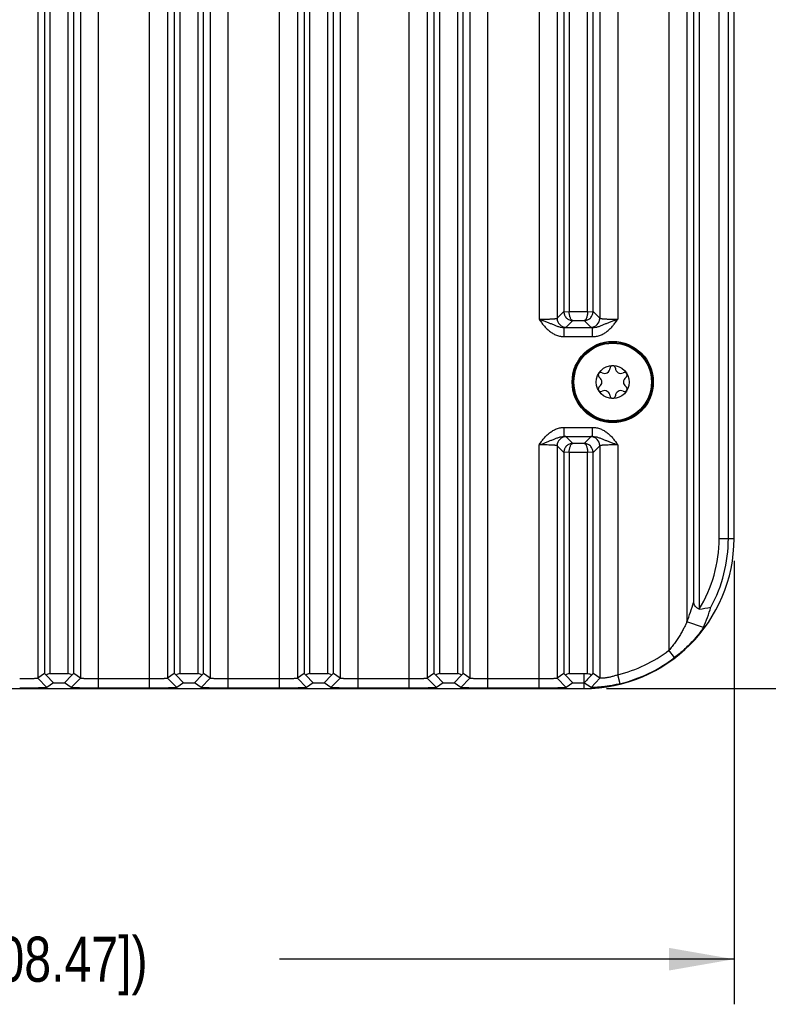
# Model space of a CAD drawing. Header units: inches. Extents: x 0 to 34, y 0 to 22.
# Tile 69 of 74: x 28.3 to 30.3, y 11.1 to 13.8. Entities that reach past the tile are written whole.
import ezdxf

# ---------------------------------------------------------------- set-up
doc = ezdxf.new("R2010")
doc.units = ezdxf.units.IN
doc.header["$LTSCALE"] = 1.87
doc.header["$MEASUREMENT"] = 0
doc.layers.get('0').update_dxf_attribs({"linetype": 'CONTINUOUS'})
doc.layers.add('02___PRT_ALL_AXES', color=7, linetype='CONTINUOUS')
doc.layers.add('DIMENSIONS', color=7, linetype='CONTINUOUS')
doc.styles.get("Standard").update_dxf_attribs({"font": 'txt', "width": 0.8})
doc.dimstyles.new('DIMSTYLE_1', dxfattribs={"dimtxt": 0.125, "dimasz": 0.18, "dimexe": 0.125, "dimexo": 0.0625, "dimgap": 0.0625, "dimtad": 0, "dimtih": 1, "dimtoh": 1, "dimdec": 3, "dimzin": 4, "dimdsep": 46, "dimtxsty": 'STANDARD', "dimblk": '_FILLED', "dimblk1": '_FILLED', "dimblk2": '_FILLED', "dimcen": 0.09, "dimadec": 0, "dimazin": 0, "dimtp": 0.001, "dimtm": 0.001, "dimtfac": 1, "dimtdec": 3, "dimtofl": 0, "dimtmove": 0, "dimatfit": 3, "dimldrblk": '_FILLED', "dimfxl": 1, "dimtolj": 1, "dimtzin": 4, "dimarcsym": 0})

# ---------------------------------------------------------------- blocks, each defined once
blk = doc.blocks.new('_FILLED')
at = {"color": 0, "linetype": 'BYBLOCK'}
blk.add_solid([(0, 0), (-1, 0.174), (-1, -0.174)], dxfattribs=at)
blk = doc.blocks.new('*D1')
at = {"layer": 'DIMENSIONS', "color": 2, "linetype": 'CONTINUOUS'}
for p, q in [((29.8989, 17.11), (31.8778, 17.11)), ((31.7528, 17.11), (31.7528, 14.6685)), ((31.7528, 11.977), (31.7528, 14.4185)), ((29.8989, 11.977), (31.8778, 11.977))]:
    blk.add_line(p, q, dxfattribs=at)
at = {"layer": 'DIMENSIONS', "color": 2, "linetype": 'CONTINUOUS', "xscale": 0.18, "yscale": 0.18, "zscale": 0.18}
for p, rotation in [((31.7528, 17.11), 90), ((31.7528, 11.977), 270)]:
    blk.add_blockref('_FILLED', p, dxfattribs=dict(at, rotation=rotation))
at = {"layer": 'DIMENSIONS', "color": 2, "linetype": 'CONTINUOUS', "insert": (31.7528, 14.606), "char_height": 0.125, "width": 1.625, "attachment_point": 2, "line_spacing_factor": 0.9}
blk.add_mtext('(5.133{\\Ftxt.shx;\\W1.000000;\\H0.125000; }[130.38])', dxfattribs=at)
blk = doc.blocks.new('*D2')
at = {"layer": 'DIMENSIONS', "color": 2, "linetype": 'CONTINUOUS'}
for p, q in [((25.9824, 12.7845), (25.9824, 11.102)), ((30.2528, 12.331), (30.2528, 11.102)), ((25.9824, 11.227), (27.2426, 11.227)), ((30.2528, 11.227), (28.9926, 11.227))]:
    blk.add_line(p, q, dxfattribs=at)
at = {"layer": 'DIMENSIONS', "color": 2, "linetype": 'CONTINUOUS', "xscale": 0.18, "yscale": 0.18, "zscale": 0.18, "rotation": 180}
blk.add_blockref('_FILLED', (25.9824, 11.227), dxfattribs=at)
at = {"layer": 'DIMENSIONS', "color": 2, "linetype": 'CONTINUOUS', "xscale": 0.18, "yscale": 0.18, "zscale": 0.18}
blk.add_blockref('_FILLED', (30.2528, 11.227), dxfattribs=at)
at = {"layer": 'DIMENSIONS', "color": 2, "linetype": 'CONTINUOUS', "insert": (28.1176, 11.2895), "char_height": 0.125, "width": 1.625, "attachment_point": 2, "line_spacing_factor": 0.9}
blk.add_mtext('(4.270{\\Ftxt.shx;\\W1.000000;\\H0.125000; }[108.47])', dxfattribs=at)

msp = doc.modelspace()

# ---------------------------------------------------------------- linework, layer by layer
at = {"color": 7, "linetype": 'CONTINUOUS'}
for p, q in [((28.4906, 11.9782), (28.4906, 17.1087)), ((28.6321, 11.9782), (28.6321, 17.1087)), ((28.8506, 11.9782), (28.8506, 17.1087)), ((28.9921, 11.9782), (28.9921, 17.1087)), ((29.2106, 11.9782), (29.2106, 17.1087)), ((29.3521, 11.9782), (29.3521, 17.1087)), ((29.5706, 11.9782), (29.5706, 17.1087)), ((28.3221, 17.0813), (28.3221, 12.0056)), ((28.3408, 17.0682), (28.3408, 12.0187)), ((28.3558, 17.0685), (28.3558, 12.0185)), ((28.4069, 12.0185), (28.4069, 17.0685)), ((28.4219, 12.0187), (28.4219, 17.0682)), ((28.4406, 17.0813), (28.4406, 12.0056)), ((28.6821, 17.0813), (28.6821, 12.0056)), ((28.7008, 17.0682), (28.7008, 12.0187)), ((28.7158, 17.0685), (28.7158, 12.0185)), ((28.7669, 12.0185), (28.7669, 17.0685)), ((28.7819, 12.0187), (28.7819, 17.0682)), ((28.8006, 17.0813), (28.8006, 12.0056)), ((29.0421, 17.0813), (29.0421, 12.0056)), ((29.0608, 17.0682), (29.0608, 12.0187)), ((29.0758, 17.0685), (29.0758, 12.0185)), ((29.1269, 12.0185), (29.1269, 17.0685)), ((29.1419, 12.0187), (29.1419, 17.0682)), ((29.1606, 17.0813), (29.1606, 12.0056)), ((29.4021, 17.0813), (29.4021, 12.0056)), ((29.4208, 17.0682), (29.4208, 12.0187)), ((29.4358, 17.0685), (29.4358, 12.0185)), ((29.4869, 12.0185), (29.4869, 17.0685)), ((29.5019, 12.0187), (29.5019, 17.0682)), ((29.5206, 17.0813), (29.5206, 12.0056)), ((30.0721, 17.0037), (30.0721, 12.0832)), ((30.1221, 16.9248), (30.1221, 12.1621)), ((30.1408, 16.8709), (30.1408, 12.2161)), ((30.1558, 16.8898), (30.1558, 12.1971)), ((30.2114, 12.3935), (30.2114, 16.6935)), ((30.237, 12.3935), (30.237, 16.6935)), ((30.2528, 12.3935), (30.2528, 16.6935)), ((29.7121, 16.586), (29.7121, 13.001)), ((29.7621, 16.5834), (29.7621, 13.0035)), ((29.8806, 16.5834), (29.8806, 13.0035)), ((29.9306, 16.586), (29.9306, 13.001)), ((29.7808, 16.5647), (29.7808, 13.0223)), ((29.7959, 16.565), (29.7958, 13.0219)), ((29.8468, 13.0219), (29.8469, 16.565)), ((29.8619, 13.0223), (29.8619, 16.5647)), ((29.7621, 13.0035), (29.7808, 13.0223)), ((29.7808, 13.0214), (29.7958, 13.0219)), ((29.7958, 13.0219), (29.8468, 13.0219)), ((29.8468, 13.0219), (29.8619, 13.0214)), ((29.8619, 13.0223), (29.8806, 13.0035)), ((29.7871, 12.9785), (29.8055, 12.997)), ((29.8055, 12.997), (29.8372, 12.997)), ((29.8372, 12.997), (29.8556, 12.9785)), ((29.7822, 12.9777), (29.8605, 12.9777)), ((29.7822, 12.9527), (29.7822, 12.9777)), ((29.8605, 12.9527), (29.8605, 12.9777)), ((29.7822, 12.9527), (29.8605, 12.9527)), ((29.7822, 12.701), (29.8605, 12.701)), ((29.7822, 12.676), (29.7822, 12.701)), ((29.8605, 12.676), (29.8605, 12.701)), ((29.7822, 12.676), (29.8605, 12.676)), ((29.8055, 12.6567), (29.7871, 12.6752)), ((29.8556, 12.6752), (29.8372, 12.6567)), ((29.7121, 11.9782), (29.7121, 12.6527)), ((29.7808, 12.6314), (29.7621, 12.6502)), ((29.7621, 12.6502), (29.7621, 12.0056)), ((29.8372, 12.6567), (29.8055, 12.6567)), ((29.8806, 12.6502), (29.8619, 12.6314)), ((29.8806, 12.6502), (29.8806, 12.006)), ((29.9306, 12.6527), (29.9306, 12.0154)), ((29.7959, 12.6317), (29.7808, 12.6323)), ((29.7808, 12.6314), (29.7808, 12.0187)), ((29.7959, 12.6318), (29.7958, 12.0185)), ((29.8469, 12.6318), (29.7959, 12.6318)), ((29.8619, 12.6323), (29.8469, 12.6318)), ((29.8469, 12.0186), (29.8469, 12.6318)), ((29.8619, 12.0187), (29.8619, 12.6314)), ((30.2114, 12.3935), (30.2528, 12.3935)), ((30.1682, 12.1468), (30.1221, 12.1621)), ((30.0876, 12.0628), (30.0721, 12.0832)), ((28.3408, 12.0187), (28.3221, 12.0056)), ((28.3661, 11.9928), (28.3457, 12.0144)), ((28.3558, 12.0185), (28.4069, 12.0185)), ((28.3966, 11.9928), (28.417, 12.0144)), ((28.4406, 12.0056), (28.4219, 12.0187)), ((28.7008, 12.0187), (28.6821, 12.0056)), ((28.7261, 11.9928), (28.7057, 12.0144)), ((28.7158, 12.0185), (28.7669, 12.0185)), ((28.7566, 11.9928), (28.777, 12.0144)), ((28.8006, 12.0056), (28.7819, 12.0187)), ((29.0608, 12.0187), (29.0421, 12.0056)), ((29.0861, 11.9928), (29.0657, 12.0144)), ((29.0758, 12.0185), (29.1269, 12.0185)), ((29.1166, 11.9928), (29.137, 12.0144)), ((29.1606, 12.0056), (29.1419, 12.0187)), ((29.4208, 12.0187), (29.4021, 12.0056)), ((29.4461, 11.9928), (29.4257, 12.0144)), ((29.4358, 12.0185), (29.4869, 12.0185)), ((29.497, 12.0144), (29.4766, 11.9928)), ((29.5206, 12.0056), (29.5019, 12.0187)), ((29.7808, 12.0187), (29.7621, 12.0056)), ((29.8061, 11.9928), (29.7857, 12.0144)), ((29.7958, 12.0185), (29.8364, 12.0185)), ((29.8364, 12.0185), (29.8364, 11.977)), ((29.8806, 12.006), (29.8619, 12.0187)), ((29.9368, 11.9905), (29.9306, 12.0154)), ((28.3477, 11.98), (28.3221, 12.0056)), ((28.3661, 11.9928), (28.3477, 11.98)), ((28.3661, 11.9928), (28.3966, 11.9928)), ((28.415, 11.98), (28.3966, 11.9928)), ((28.415, 11.98), (28.4406, 12.0056)), ((28.6321, 12.0038), (28.4906, 12.0038)), ((28.7077, 11.98), (28.6821, 12.0056)), ((28.7261, 11.9928), (28.7077, 11.98)), ((28.7261, 11.9928), (28.7566, 11.9928)), ((28.775, 11.98), (28.7566, 11.9928)), ((28.775, 11.98), (28.8006, 12.0056)), ((28.9921, 12.0038), (28.8506, 12.0038)), ((29.0677, 11.98), (29.0421, 12.0056)), ((29.0861, 11.9928), (29.0677, 11.98)), ((29.0861, 11.9928), (29.1166, 11.9928)), ((29.135, 11.98), (29.1166, 11.9928)), ((29.135, 11.98), (29.1606, 12.0056)), ((29.3521, 12.0038), (29.2106, 12.0038)), ((29.4277, 11.98), (29.4021, 12.0056)), ((29.4461, 11.9928), (29.4277, 11.98)), ((29.4461, 11.9928), (29.4766, 11.9928)), ((29.495, 11.98), (29.4766, 11.9928)), ((29.495, 11.98), (29.5206, 12.0056)), ((29.7121, 12.0038), (29.5706, 12.0038)), ((29.7877, 11.98), (29.7621, 12.0056)), ((29.8061, 11.9928), (29.7877, 11.98)), ((29.8061, 11.9928), (29.8364, 11.9928)), ((29.8562, 11.9804), (29.8366, 11.9929)), ((29.8562, 11.9804), (29.8806, 12.006)), ((27.2705, 11.977), (29.8364, 11.977)), ((28.6321, 11.9782), (28.4906, 11.9782)), ((28.9921, 11.9782), (28.8506, 11.9782)), ((29.3521, 11.9782), (29.2106, 11.9782)), ((29.7121, 11.9782), (29.5706, 11.9782))]:
    msp.add_line(p, q, dxfattribs=at)
for radius in [0.1096, 0.1076, 0.0458]:
    msp.add_circle((29.9164, 12.8268), radius, dxfattribs=at)
for centre, radius, start, end in [((29.7871, 13.0036), 0.025, 180.0826, 269.9174), ((29.8556, 13.0036), 0.025, 270.0826, 359.9174), ((29.8939, 12.8657), 0.015, 243.5573, 356.4427), ((29.9164, 12.8643), 0.0075, 3.5573, 176.4427), ((29.9388, 12.8657), 0.015, 183.5573, 296.4427), ((29.8839, 12.8456), 0.0075, 63.5573, 236.4427), ((29.8714, 12.8268), 0.015, 303.5573, 56.4427), ((29.9488, 12.8456), 0.0075, 303.5573, 116.4427), ((29.9613, 12.8268), 0.015, 123.5573, 236.4427), ((29.8839, 12.8081), 0.0075, 123.5573, 296.4427), ((29.8939, 12.7879), 0.015, 3.5573, 116.4427), ((29.9388, 12.7879), 0.015, 63.5573, 176.4427), ((29.9488, 12.8081), 0.0075, 243.5573, 56.4427), ((29.9164, 12.7893), 0.0075, 183.5573, 356.4427), ((29.7871, 12.6501), 0.025, 90.0838, 179.9162), ((29.8556, 12.6501), 0.025, 0.0838, 89.9162), ((29.8364, 12.3935), 0.4165, 270, 360), ((29.8364, 12.3935), 0.375, 328.4256, 360), ((29.8364, 12.3935), 0.4006, 331.5583, 360), ((29.5135, 12.404), 0.6549, 338.3219, 343.3199), ((29.8886, 13.8726), 1.6966, 279.0631, 280.1857), ((29.5455, 12.4057), 0.6744, 337.4318, 342.4822), ((29.8364, 12.3935), 0.3897, 283.9953, 307.2319), ((29.8364, 12.3935), 0.4153, 283.9953, 307.2319), ((29.8364, 12.3935), 0.375, 270, 271.6067), ((38.0144, 4.3003), 11.2272, 136.59761, 136.75319)]:
    msp.add_arc(centre, radius, start, end, dxfattribs=at)
for centre, major_axis, ratio, start_param, end_param in [((28.3558, 12.0037), (-0.015, 0.015), 0.029658, -0.80215, -0.005214), ((28.3558, 12.0031), (0, 0.0154), 0.975859, 0, 0.738954), ((28.4069, 12.0031), (0, 0.0154), 0.975859, -0.738954, 0), ((28.4069, 12.0037), (0.015, 0.015), 0.029658, 0.005214, 0.80215), ((28.7158, 12.0037), (-0.015, 0.015), 0.029658, -0.80215, -0.005214), ((28.7158, 12.0031), (0, 0.0154), 0.975859, 0, 0.738954), ((28.7669, 12.0031), (0, 0.0154), 0.975859, -0.738954, 0), ((28.7669, 12.0037), (0.015, 0.015), 0.029658, 0.005214, 0.80215), ((29.0758, 12.0037), (-0.015, 0.015), 0.029658, -0.80215, -0.005214), ((29.0758, 12.0031), (0, 0.0154), 0.975859, 0, 0.738954), ((29.1269, 12.0031), (0, 0.0154), 0.975859, -0.738954, 0), ((29.1269, 12.0037), (0.015, 0.015), 0.029658, 0.005214, 0.80215), ((29.4358, 12.0037), (-0.015, 0.015), 0.029658, -0.80215, -0.005214), ((29.4358, 12.0031), (0, 0.0154), 0.975859, 0, 0.738954), ((29.4869, 12.0031), (0, 0.0154), 0.975859, -0.738954, 0), ((29.4869, 12.0037), (0.015, 0.015), 0.029658, 0.005214, 0.80215), ((29.7958, 12.0037), (-0.015, 0.015), 0.029658, -0.80215, -0.005214), ((29.7958, 12.0031), (0, 0.0154), 0.975859, 0, 0.738954)]:
    msp.add_ellipse(centre, major_axis=major_axis, ratio=ratio, start_param=start_param, end_param=end_param, dxfattribs=at)
for points, knots in [([(29.7808, 13.0223), (29.7809, 13.0214), (29.7809, 13.0197), (29.7813, 13.0172), (29.7819, 13.0148), (29.7831, 13.0116), (29.7851, 13.0079), (29.7883, 13.0041), (29.792, 13.001), (29.7963, 12.9987), (29.8008, 12.9973), (29.8039, 12.997), (29.8055, 12.997)], [0, 0, 0, 0, 0.06501, 0.129953, 0.194776, 0.259341, 0.38724, 0.513301, 0.637359, 0.759558, 0.880249, 1, 1, 1, 1]), ([(29.8055, 12.997), (29.8052, 12.997), (29.8046, 12.9971), (29.8033, 12.9977), (29.8018, 12.9991), (29.8002, 13.0014), (29.7988, 13.0044), (29.7976, 13.0081), (29.7966, 13.0124), (29.796, 13.0171), (29.7959, 13.0203), (29.7958, 13.0219)], [0, 0, 0, 0, 0.032434, 0.066858, 0.14645, 0.244729, 0.363467, 0.501896, 0.657317, 0.825299, 1, 1, 1, 1]), ([(29.8372, 12.997), (29.8388, 12.997), (29.8419, 12.9973), (29.8464, 12.9987), (29.8507, 13.001), (29.8545, 13.0041), (29.8576, 13.0079), (29.8596, 13.0116), (29.8608, 13.0148), (29.8614, 13.0172), (29.8618, 13.0197), (29.8618, 13.0214), (29.8619, 13.0223)], [0, 0, 0, 0, 0.119708, 0.240386, 0.362576, 0.486644, 0.612718, 0.740629, 0.8052, 0.870028, 0.93498, 1, 1, 1, 1]), ([(29.8469, 13.0219), (29.8468, 13.0203), (29.8467, 13.0171), (29.8461, 13.0124), (29.8451, 13.0081), (29.8439, 13.0044), (29.8425, 13.0014), (29.8409, 12.9991), (29.8392, 12.9975), (29.8378, 12.997), (29.8372, 12.997)], [0, 0, 0, 0, 0.174794, 0.342857, 0.498352, 0.636846, 0.755631, 0.853944, 0.933536, 1, 1, 1, 1]), ([(29.7121, 13.001), (29.7153, 13.001), (29.7215, 13.001), (29.7306, 13.0012), (29.7378, 13.0013), (29.7432, 13.0015), (29.7468, 13.0017), (29.75, 13.0019), (29.753, 13.0021), (29.7555, 13.0023), (29.7577, 13.0025), (29.7594, 13.0027), (29.7606, 13.0029), (29.7613, 13.0031), (29.7617, 13.0032), (29.7619, 13.0034), (29.762, 13.0035), (29.7621, 13.0035)], [0, 0, 0, 0, 0.190284, 0.373718, 0.543254, 0.620914, 0.69288, 0.758468, 0.81711, 0.868272, 0.911502, 0.946457, 0.97284, 0.98278, 0.990563, 0.996242, 1, 1, 1, 1]), ([(29.7121, 13.001), (29.7142, 12.998), (29.7185, 12.992), (29.7254, 12.9832), (29.7328, 12.975), (29.7411, 12.9676), (29.7503, 12.9613), (29.7604, 12.9565), (29.7711, 12.9534), (29.7785, 12.9527), (29.7822, 12.9527)], [0, 0, 0, 0, 0.124956, 0.249907, 0.374856, 0.499817, 0.624813, 0.749827, 0.874946, 1, 1, 1, 1]), ([(29.7121, 13.001), (29.7152, 12.9999), (29.7213, 12.9977), (29.7303, 12.9945), (29.7391, 12.9912), (29.7476, 12.9877), (29.7559, 12.9843), (29.7642, 12.981), (29.7729, 12.9784), (29.7791, 12.9777), (29.7822, 12.9777)], [0, 0, 0, 0, 0.132127, 0.262181, 0.388742, 0.511628, 0.63208, 0.752336, 0.874607, 1, 1, 1, 1]), ([(29.8605, 12.9527), (29.8642, 12.9527), (29.8716, 12.9534), (29.8824, 12.9565), (29.8924, 12.9613), (29.9016, 12.9676), (29.9099, 12.975), (29.9173, 12.9832), (29.923, 12.9905), (29.9274, 12.9965), (29.9295, 12.9995), (29.9306, 13.001)], [0, 0, 0, 0, 0.125079, 0.250249, 0.37526, 0.50024, 0.625184, 0.750119, 0.875055, 0.937528, 1, 1, 1, 1]), ([(29.8605, 12.9777), (29.8636, 12.9777), (29.8698, 12.9784), (29.8785, 12.981), (29.8868, 12.9843), (29.8951, 12.9877), (29.9036, 12.9912), (29.9124, 12.9945), (29.9214, 12.9977), (29.9275, 12.9999), (29.9306, 13.001)], [0, 0, 0, 0, 0.125398, 0.247662, 0.367913, 0.488382, 0.611281, 0.737845, 0.867884, 1, 1, 1, 1]), ([(29.8806, 13.0035), (29.8807, 13.0035), (29.8808, 13.0034), (29.881, 13.0032), (29.8814, 13.0031), (29.8821, 13.0029), (29.8833, 13.0027), (29.885, 13.0025), (29.8872, 13.0023), (29.8897, 13.0021), (29.8927, 13.0019), (29.896, 13.0017), (29.8995, 13.0015), (29.9049, 13.0013), (29.9121, 13.0012), (29.9212, 13.001), (29.9274, 13.001), (29.9306, 13.001)], [0, 0, 0, 0, 0.00376, 0.009442, 0.017228, 0.027172, 0.053563, 0.088513, 0.131738, 0.182904, 0.241547, 0.307143, 0.379119, 0.456785, 0.626329, 0.809749, 1, 1, 1, 1]), ([(29.7822, 12.9777), (29.7828, 12.9777), (29.784, 12.9779), (29.7853, 12.978), (29.7861, 12.9782), (29.7866, 12.9783), (29.7869, 12.9784), (29.787, 12.9785), (29.7871, 12.9785)], [0, 0, 0, 0, 0.396076, 0.695274, 0.807905, 0.89586, 0.959478, 1, 1, 1, 1]), ([(29.8556, 12.9785), (29.8557, 12.9785), (29.8558, 12.9784), (29.8561, 12.9783), (29.8566, 12.9782), (29.8574, 12.978), (29.8587, 12.9779), (29.8599, 12.9777), (29.8605, 12.9777)], [0, 0, 0, 0, 0.040559, 0.104262, 0.1923, 0.304952, 0.603938, 1, 1, 1, 1]), ([(29.7121, 12.6527), (29.7143, 12.6557), (29.7185, 12.6617), (29.7254, 12.6705), (29.7328, 12.6787), (29.7411, 12.6861), (29.7503, 12.6924), (29.7604, 12.6972), (29.7711, 12.7003), (29.7785, 12.701), (29.7822, 12.701)], [0, 0, 0, 0, 0.124957, 0.249934, 0.374919, 0.499939, 0.624971, 0.749986, 0.875015, 1, 1, 1, 1]), ([(29.8605, 12.701), (29.8642, 12.701), (29.8716, 12.7003), (29.8824, 12.6972), (29.8924, 12.6923), (29.9016, 12.6861), (29.9099, 12.6787), (29.9173, 12.6705), (29.9242, 12.6617), (29.9285, 12.6557), (29.9306, 12.6527)], [0, 0, 0, 0, 0.125087, 0.250358, 0.375401, 0.500365, 0.625296, 0.7502, 0.875099, 1, 1, 1, 1]), ([(29.7121, 12.6527), (29.7183, 12.6548), (29.7273, 12.658), (29.7391, 12.6626), (29.7476, 12.666), (29.7559, 12.6694), (29.7642, 12.6727), (29.773, 12.6753), (29.7791, 12.676), (29.7822, 12.676)], [0, 0, 0, 0, 0.262568, 0.389177, 0.512046, 0.632393, 0.752585, 0.874754, 1, 1, 1, 1]), ([(29.7871, 12.6752), (29.787, 12.6752), (29.7869, 12.6753), (29.7866, 12.6754), (29.7861, 12.6755), (29.7853, 12.6756), (29.784, 12.6758), (29.7828, 12.6759), (29.7822, 12.676)], [0, 0, 0, 0, 0.040532, 0.104165, 0.192133, 0.304765, 0.603914, 1, 1, 1, 1]), ([(29.8605, 12.676), (29.8599, 12.6759), (29.8587, 12.6758), (29.8574, 12.6756), (29.8566, 12.6755), (29.8561, 12.6754), (29.8558, 12.6753), (29.8557, 12.6752), (29.8556, 12.6752)], [0, 0, 0, 0, 0.396031, 0.695094, 0.807756, 0.895783, 0.959464, 1, 1, 1, 1]), ([(29.8605, 12.676), (29.8636, 12.676), (29.8697, 12.6753), (29.8785, 12.6727), (29.8868, 12.6694), (29.8951, 12.666), (29.9036, 12.6625), (29.9123, 12.6592), (29.9214, 12.656), (29.9275, 12.6538), (29.9305, 12.6527)], [0, 0, 0, 0, 0.12545, 0.247735, 0.36798, 0.488427, 0.611302, 0.737856, 0.867887, 1, 1, 1, 1]), ([(29.7621, 12.6502), (29.762, 12.6502), (29.7619, 12.6503), (29.7617, 12.6504), (29.7613, 12.6506), (29.7606, 12.6507), (29.7594, 12.6509), (29.7577, 12.6512), (29.7555, 12.6514), (29.753, 12.6516), (29.75, 12.6518), (29.7468, 12.652), (29.7432, 12.6521), (29.7378, 12.6523), (29.7306, 12.6525), (29.7215, 12.6527), (29.7153, 12.6527), (29.7121, 12.6527)], [0, 0, 0, 0, 0.00376, 0.009441, 0.017226, 0.027167, 0.053553, 0.088498, 0.131718, 0.18288, 0.241518, 0.307113, 0.379088, 0.456753, 0.626305, 0.80974, 1, 1, 1, 1]), ([(29.8055, 12.6567), (29.8039, 12.6567), (29.8008, 12.6564), (29.7963, 12.6549), (29.792, 12.6527), (29.7883, 12.6496), (29.7851, 12.6458), (29.7831, 12.6421), (29.7819, 12.6389), (29.7813, 12.6365), (29.7809, 12.634), (29.7809, 12.6323), (29.7808, 12.6314)], [0, 0, 0, 0, 0.119708, 0.240386, 0.362576, 0.486644, 0.612718, 0.740629, 0.8052, 0.870028, 0.93498, 1, 1, 1, 1]), ([(29.7958, 12.6318), (29.7959, 12.6334), (29.796, 12.6366), (29.7966, 12.6413), (29.7976, 12.6456), (29.7988, 12.6493), (29.8002, 12.6523), (29.8018, 12.6546), (29.8035, 12.6562), (29.8049, 12.6567), (29.8055, 12.6567)], [0, 0, 0, 0, 0.174794, 0.342857, 0.498352, 0.636846, 0.755631, 0.853944, 0.933536, 1, 1, 1, 1]), ([(29.8619, 12.6314), (29.8618, 12.6323), (29.8618, 12.634), (29.8614, 12.6365), (29.8608, 12.6389), (29.8596, 12.6421), (29.8576, 12.6458), (29.8545, 12.6496), (29.8507, 12.6527), (29.8464, 12.6549), (29.8419, 12.6564), (29.8388, 12.6567), (29.8372, 12.6567)], [0, 0, 0, 0, 0.06501, 0.129953, 0.194776, 0.259341, 0.38724, 0.513301, 0.637359, 0.759558, 0.880249, 1, 1, 1, 1]), ([(29.8372, 12.6567), (29.8375, 12.6567), (29.8381, 12.6566), (29.8394, 12.656), (29.8409, 12.6546), (29.8425, 12.6523), (29.8439, 12.6493), (29.8451, 12.6456), (29.8461, 12.6413), (29.8467, 12.6366), (29.8468, 12.6334), (29.8469, 12.6318)], [0, 0, 0, 0, 0.032434, 0.066858, 0.14645, 0.244729, 0.363467, 0.501896, 0.657317, 0.825299, 1, 1, 1, 1]), ([(29.9306, 12.6527), (29.9274, 12.6527), (29.9212, 12.6527), (29.9121, 12.6525), (29.9049, 12.6523), (29.8995, 12.6521), (29.896, 12.652), (29.8927, 12.6518), (29.8898, 12.6516), (29.8872, 12.6514), (29.885, 12.6512), (29.8833, 12.6509), (29.8821, 12.6507), (29.8814, 12.6506), (29.881, 12.6504), (29.8808, 12.6503), (29.8807, 12.6502), (29.8806, 12.6502)], [0, 0, 0, 0, 0.190253, 0.373657, 0.54317, 0.620826, 0.692791, 0.758382, 0.81703, 0.868198, 0.911436, 0.946404, 0.972808, 0.982759, 0.990552, 0.996238, 1, 1, 1, 1]), ([(30.1558, 12.1971), (30.1547, 12.1976), (30.1526, 12.1988), (30.1488, 12.2016), (30.145, 12.2056), (30.1419, 12.2107), (30.1409, 12.2143), (30.1408, 12.2161)], [0, 0, 0, 0, 0.147768, 0.291862, 0.558318, 0.794624, 1, 1, 1, 1]), ([(30.1221, 12.1621), (30.122, 12.1619), (30.1218, 12.1613), (30.1213, 12.1602), (30.1207, 12.1587), (30.1199, 12.157), (30.119, 12.155), (30.1176, 12.1521), (30.1156, 12.1481), (30.1131, 12.1432), (30.1102, 12.138), (30.1072, 12.1326), (30.1028, 12.1253), (30.097, 12.116), (30.0893, 12.1049), (30.0811, 12.0939), (30.0752, 12.0867), (30.0721, 12.0832)], [0, 0, 0, 0, 0.007827, 0.020647, 0.037682, 0.058168, 0.081472, 0.107003, 0.162629, 0.222718, 0.2861, 0.35198, 0.419791, 0.55968, 0.703841, 0.851109, 1, 1, 1, 1]), ([(30.1682, 12.1468), (30.1682, 12.1466), (30.1678, 12.1461), (30.1672, 12.1451), (30.1664, 12.1438), (30.1653, 12.1422), (30.1639, 12.1403), (30.1618, 12.1373), (30.1588, 12.1333), (30.1547, 12.1281), (30.1502, 12.1225), (30.1453, 12.1167), (30.1381, 12.1086), (30.1283, 12.0983), (30.1157, 12.0861), (30.1021, 12.0742), (30.0925, 12.0665), (30.0876, 12.0628)], [0, 0, 0, 0, 0.006012, 0.015946, 0.029516, 0.046419, 0.066281, 0.088674, 0.139373, 0.196157, 0.257756, 0.323171, 0.391662, 0.535577, 0.68634, 0.841939, 1, 1, 1, 1]), ([(29.8469, 12.0186), (29.8489, 12.0187), (29.8527, 12.018), (29.856, 12.016), (29.8573, 12.0147)], [0, 0, 0, 0, 0.527981, 1, 1, 1, 1]), ([(29.8573, 12.0147), (29.8576, 12.015), (29.8581, 12.0156), (29.859, 12.0163), (29.8597, 12.017), (29.8604, 12.0176), (29.861, 12.0181), (29.8613, 12.0184), (29.8616, 12.0186), (29.8617, 12.0187), (29.8618, 12.0187), (29.8618, 12.0187), (29.8619, 12.0187)], [0, 0, 0, 0, 0.201772, 0.389038, 0.558255, 0.705706, 0.827168, 0.918402, 0.951627, 0.976262, 0.992199, 1, 1, 1, 1]), ([(29.9306, 12.0154), (29.9276, 12.0142), (29.9216, 12.0122), (29.9126, 12.0096), (29.9054, 12.0081), (29.9, 12.0071), (29.8964, 12.0066), (29.893, 12.0062), (29.89, 12.0059), (29.8874, 12.0058), (29.8852, 12.0057), (29.8836, 12.0057), (29.8826, 12.0057), (29.8819, 12.0058), (29.8814, 12.0058), (29.8811, 12.0059), (29.8808, 12.0059), (29.8807, 12.006), (29.8806, 12.006)], [0, 0, 0, 0, 0.189162, 0.372401, 0.542665, 0.620858, 0.693384, 0.759472, 0.8185, 0.869924, 0.913246, 0.94813, 0.962314, 0.974276, 0.984006, 0.991505, 0.996799, 1, 1, 1, 1]), ([(28.3221, 12.0056), (28.322, 12.0055), (28.3219, 12.0055), (28.3217, 12.0054), (28.3213, 12.0053), (28.3208, 12.0052), (28.3202, 12.0051), (28.3192, 12.005), (28.3177, 12.0049), (28.3155, 12.0047), (28.313, 12.0046), (28.31, 12.0044), (28.3067, 12.0043), (28.3032, 12.0042), (28.2978, 12.004), (28.2906, 12.0039), (28.2815, 12.0038), (28.2753, 12.0038), (28.2721, 12.0038)], [0, 0, 0, 0, 0.003348, 0.00876, 0.016352, 0.026151, 0.038159, 0.052366, 0.087245, 0.130464, 0.181668, 0.240388, 0.306082, 0.378176, 0.45598, 0.625801, 0.809468, 1, 1, 1, 1]), ([(28.4906, 12.0038), (28.4874, 12.0038), (28.4812, 12.0038), (28.4721, 12.0039), (28.4649, 12.004), (28.4596, 12.0042), (28.456, 12.0043), (28.4527, 12.0044), (28.4498, 12.0046), (28.4472, 12.0047), (28.445, 12.0049), (28.4435, 12.005), (28.4425, 12.0051), (28.4419, 12.0052), (28.4414, 12.0053), (28.4411, 12.0054), (28.4408, 12.0055), (28.4407, 12.0055), (28.4406, 12.0056)], [0, 0, 0, 0, 0.190548, 0.374238, 0.544068, 0.621872, 0.693966, 0.759659, 0.818377, 0.869581, 0.912801, 0.947683, 0.961894, 0.973904, 0.983704, 0.991292, 0.99669, 1, 1, 1, 1]), ([(28.6821, 12.0056), (28.682, 12.0055), (28.6819, 12.0055), (28.6817, 12.0054), (28.6813, 12.0053), (28.6808, 12.0052), (28.6802, 12.0051), (28.6792, 12.005), (28.6777, 12.0049), (28.6755, 12.0047), (28.673, 12.0046), (28.67, 12.0044), (28.6667, 12.0043), (28.6632, 12.0042), (28.6578, 12.004), (28.6506, 12.0039), (28.6415, 12.0038), (28.6353, 12.0038), (28.6321, 12.0038)], [0, 0, 0, 0, 0.003348, 0.00876, 0.016352, 0.026151, 0.038159, 0.052366, 0.087245, 0.130464, 0.181668, 0.240388, 0.306082, 0.378176, 0.45598, 0.625801, 0.809468, 1, 1, 1, 1]), ([(28.8506, 12.0038), (28.8474, 12.0038), (28.8412, 12.0038), (28.8321, 12.0039), (28.8249, 12.004), (28.8196, 12.0042), (28.816, 12.0043), (28.8127, 12.0044), (28.8098, 12.0046), (28.8072, 12.0047), (28.805, 12.0049), (28.8035, 12.005), (28.8025, 12.0051), (28.8019, 12.0052), (28.8014, 12.0053), (28.8011, 12.0054), (28.8008, 12.0055), (28.8007, 12.0055), (28.8006, 12.0056)], [0, 0, 0, 0, 0.190548, 0.374238, 0.544068, 0.621872, 0.693966, 0.759659, 0.818377, 0.869581, 0.912801, 0.947683, 0.961894, 0.973904, 0.983704, 0.991292, 0.99669, 1, 1, 1, 1]), ([(29.0421, 12.0056), (29.042, 12.0055), (29.0419, 12.0055), (29.0417, 12.0054), (29.0413, 12.0053), (29.0408, 12.0052), (29.0402, 12.0051), (29.0392, 12.005), (29.0377, 12.0049), (29.0355, 12.0047), (29.033, 12.0046), (29.03, 12.0044), (29.0267, 12.0043), (29.0232, 12.0042), (29.0178, 12.004), (29.0106, 12.0039), (29.0015, 12.0038), (28.9953, 12.0038), (28.9921, 12.0038)], [0, 0, 0, 0, 0.003348, 0.00876, 0.016352, 0.026151, 0.038159, 0.052366, 0.087245, 0.130464, 0.181668, 0.240388, 0.306082, 0.378176, 0.45598, 0.625801, 0.809468, 1, 1, 1, 1]), ([(29.2106, 12.0038), (29.2074, 12.0038), (29.2012, 12.0038), (29.1921, 12.0039), (29.1849, 12.004), (29.1796, 12.0042), (29.176, 12.0043), (29.1727, 12.0044), (29.1698, 12.0046), (29.1672, 12.0047), (29.165, 12.0049), (29.1635, 12.005), (29.1625, 12.0051), (29.1619, 12.0052), (29.1614, 12.0053), (29.1611, 12.0054), (29.1608, 12.0055), (29.1607, 12.0055), (29.1606, 12.0056)], [0, 0, 0, 0, 0.190548, 0.374238, 0.544068, 0.621872, 0.693966, 0.759659, 0.818377, 0.869581, 0.912801, 0.947683, 0.961894, 0.973904, 0.983704, 0.991292, 0.99669, 1, 1, 1, 1]), ([(29.4021, 12.0056), (29.402, 12.0055), (29.4019, 12.0055), (29.4017, 12.0054), (29.4013, 12.0053), (29.4008, 12.0052), (29.4002, 12.0051), (29.3992, 12.005), (29.3977, 12.0049), (29.3955, 12.0047), (29.393, 12.0046), (29.39, 12.0044), (29.3867, 12.0043), (29.3832, 12.0042), (29.3778, 12.004), (29.3706, 12.0039), (29.3615, 12.0038), (29.3553, 12.0038), (29.3521, 12.0038)], [0, 0, 0, 0, 0.003348, 0.00876, 0.016352, 0.026151, 0.038159, 0.052366, 0.087245, 0.130464, 0.181668, 0.240388, 0.306082, 0.378176, 0.45598, 0.625801, 0.809468, 1, 1, 1, 1]), ([(29.5706, 12.0038), (29.5674, 12.0038), (29.5612, 12.0038), (29.5521, 12.0039), (29.5449, 12.004), (29.5396, 12.0042), (29.536, 12.0043), (29.5327, 12.0044), (29.5298, 12.0046), (29.5272, 12.0047), (29.525, 12.0049), (29.5235, 12.005), (29.5225, 12.0051), (29.5219, 12.0052), (29.5214, 12.0053), (29.5211, 12.0054), (29.5208, 12.0055), (29.5207, 12.0055), (29.5206, 12.0056)], [0, 0, 0, 0, 0.190548, 0.374238, 0.544068, 0.621872, 0.693966, 0.759659, 0.818377, 0.869581, 0.912801, 0.947683, 0.961894, 0.973904, 0.983704, 0.991292, 0.99669, 1, 1, 1, 1]), ([(29.7621, 12.0056), (29.762, 12.0055), (29.7619, 12.0055), (29.7617, 12.0054), (29.7613, 12.0053), (29.7608, 12.0052), (29.7602, 12.0051), (29.7592, 12.005), (29.7577, 12.0049), (29.7555, 12.0047), (29.753, 12.0046), (29.75, 12.0044), (29.7467, 12.0043), (29.7432, 12.0042), (29.7378, 12.004), (29.7306, 12.0039), (29.7215, 12.0038), (29.7153, 12.0038), (29.7121, 12.0038)], [0, 0, 0, 0, 0.003348, 0.00876, 0.016352, 0.026151, 0.038159, 0.052366, 0.087245, 0.130464, 0.181668, 0.240388, 0.306082, 0.378176, 0.45598, 0.625801, 0.809468, 1, 1, 1, 1]), ([(29.9368, 11.9905), (29.9319, 11.9893), (29.9223, 11.9871), (29.9081, 11.9845), (29.8966, 11.9828), (29.888, 11.9818), (29.8822, 11.9812), (29.8767, 11.9808), (29.8718, 11.9804), (29.8675, 11.9802), (29.8639, 11.9801), (29.8612, 11.9801), (29.8595, 11.9802), (29.8585, 11.9802), (29.8576, 11.9802), (29.857, 11.9803), (29.8566, 11.9803), (29.8563, 11.9804), (29.8562, 11.9804)], [0, 0, 0, 0, 0.184608, 0.364001, 0.532163, 0.610214, 0.683167, 0.750197, 0.810592, 0.863729, 0.908981, 0.945727, 0.960718, 0.973358, 0.983613, 0.991469, 0.996919, 1, 1, 1, 1]), ([(28.3477, 11.98), (28.3476, 11.9799), (28.3474, 11.9799), (28.347, 11.9798), (28.3465, 11.9797), (28.3458, 11.9796), (28.3449, 11.9795), (28.3434, 11.9794), (28.341, 11.9793), (28.3378, 11.9791), (28.3339, 11.979), (28.3294, 11.9788), (28.3243, 11.9787), (28.3188, 11.9786), (28.3106, 11.9784), (28.2997, 11.9783), (28.2861, 11.9782), (28.2768, 11.9782), (28.2721, 11.9782)], [0, 0, 0, 0, 0.003014, 0.008133, 0.015434, 0.024957, 0.036733, 0.050785, 0.085658, 0.129219, 0.181051, 0.240693, 0.307547, 0.380987, 0.460306, 0.632188, 0.814313, 1, 1, 1, 1]), ([(28.4906, 11.9782), (28.4858, 11.9782), (28.4764, 11.9782), (28.4627, 11.9783), (28.4517, 11.9784), (28.4436, 11.9786), (28.438, 11.9787), (28.433, 11.9788), (28.4286, 11.979), (28.4247, 11.9791), (28.4215, 11.9793), (28.4192, 11.9794), (28.4177, 11.9795), (28.4169, 11.9796), (28.4162, 11.9797), (28.4156, 11.9798), (28.4153, 11.9799), (28.4151, 11.9799), (28.415, 11.98)], [0, 0, 0, 0, 0.188297, 0.372656, 0.544902, 0.623854, 0.696918, 0.763372, 0.822521, 0.873798, 0.916675, 0.950686, 0.964345, 0.975795, 0.985054, 0.992146, 0.997103, 1, 1, 1, 1]), ([(28.7077, 11.98), (28.7076, 11.9799), (28.7074, 11.9799), (28.707, 11.9798), (28.7065, 11.9797), (28.7058, 11.9796), (28.7049, 11.9795), (28.7034, 11.9794), (28.701, 11.9793), (28.6978, 11.9791), (28.6939, 11.979), (28.6894, 11.9788), (28.6843, 11.9787), (28.6788, 11.9786), (28.6706, 11.9784), (28.6597, 11.9783), (28.6461, 11.9782), (28.6368, 11.9782), (28.6321, 11.9782)], [0, 0, 0, 0, 0.003014, 0.008133, 0.015434, 0.024957, 0.036733, 0.050785, 0.085658, 0.129219, 0.181051, 0.240693, 0.307547, 0.380987, 0.460306, 0.632188, 0.814313, 1, 1, 1, 1]), ([(28.8506, 11.9782), (28.8458, 11.9782), (28.8364, 11.9782), (28.8227, 11.9783), (28.8117, 11.9784), (28.8036, 11.9786), (28.798, 11.9787), (28.793, 11.9788), (28.7886, 11.979), (28.7847, 11.9791), (28.7815, 11.9793), (28.7792, 11.9794), (28.7777, 11.9795), (28.7769, 11.9796), (28.7762, 11.9797), (28.7756, 11.9798), (28.7753, 11.9799), (28.7751, 11.9799), (28.775, 11.98)], [0, 0, 0, 0, 0.188297, 0.372656, 0.544902, 0.623854, 0.696918, 0.763372, 0.822521, 0.873798, 0.916675, 0.950686, 0.964345, 0.975795, 0.985054, 0.992146, 0.997103, 1, 1, 1, 1]), ([(29.0677, 11.98), (29.0676, 11.9799), (29.0674, 11.9799), (29.067, 11.9798), (29.0665, 11.9797), (29.0658, 11.9796), (29.0649, 11.9795), (29.0634, 11.9794), (29.061, 11.9793), (29.0578, 11.9791), (29.0539, 11.979), (29.0494, 11.9788), (29.0443, 11.9787), (29.0388, 11.9786), (29.0306, 11.9784), (29.0197, 11.9783), (29.0061, 11.9782), (28.9968, 11.9782), (28.9921, 11.9782)], [0, 0, 0, 0, 0.003014, 0.008133, 0.015434, 0.024957, 0.036733, 0.050785, 0.085658, 0.129219, 0.181051, 0.240693, 0.307547, 0.380987, 0.460306, 0.632188, 0.814313, 1, 1, 1, 1]), ([(29.2106, 11.9782), (29.2058, 11.9782), (29.1964, 11.9782), (29.1827, 11.9783), (29.1717, 11.9784), (29.1636, 11.9786), (29.158, 11.9787), (29.153, 11.9788), (29.1486, 11.979), (29.1447, 11.9791), (29.1415, 11.9793), (29.1392, 11.9794), (29.1377, 11.9795), (29.1369, 11.9796), (29.1362, 11.9797), (29.1356, 11.9798), (29.1353, 11.9799), (29.1351, 11.9799), (29.135, 11.98)], [0, 0, 0, 0, 0.188297, 0.372656, 0.544902, 0.623854, 0.696918, 0.763372, 0.822521, 0.873798, 0.916675, 0.950686, 0.964345, 0.975795, 0.985054, 0.992146, 0.997103, 1, 1, 1, 1]), ([(29.4277, 11.98), (29.4276, 11.9799), (29.4274, 11.9799), (29.427, 11.9798), (29.4265, 11.9797), (29.4258, 11.9796), (29.4249, 11.9795), (29.4234, 11.9794), (29.421, 11.9793), (29.4178, 11.9791), (29.4139, 11.979), (29.4094, 11.9788), (29.4043, 11.9787), (29.3988, 11.9786), (29.3906, 11.9784), (29.3797, 11.9783), (29.3661, 11.9782), (29.3568, 11.9782), (29.3521, 11.9782)], [0, 0, 0, 0, 0.003014, 0.008133, 0.015434, 0.024957, 0.036733, 0.050785, 0.085658, 0.129219, 0.181051, 0.240693, 0.307547, 0.380987, 0.460306, 0.632188, 0.814313, 1, 1, 1, 1]), ([(29.5706, 11.9782), (29.5658, 11.9782), (29.5564, 11.9782), (29.5427, 11.9783), (29.5317, 11.9784), (29.5236, 11.9786), (29.518, 11.9787), (29.513, 11.9788), (29.5086, 11.979), (29.5047, 11.9791), (29.5015, 11.9793), (29.4992, 11.9794), (29.4977, 11.9795), (29.4969, 11.9796), (29.4962, 11.9797), (29.4956, 11.9798), (29.4953, 11.9799), (29.4951, 11.9799), (29.495, 11.98)], [0, 0, 0, 0, 0.188297, 0.372656, 0.544902, 0.623854, 0.696918, 0.763372, 0.822521, 0.873798, 0.916675, 0.950686, 0.964345, 0.975795, 0.985054, 0.992146, 0.997103, 1, 1, 1, 1]), ([(29.7877, 11.98), (29.7876, 11.9799), (29.7874, 11.9799), (29.787, 11.9798), (29.7865, 11.9797), (29.7858, 11.9796), (29.7849, 11.9795), (29.7834, 11.9794), (29.781, 11.9793), (29.7778, 11.9791), (29.7739, 11.979), (29.7694, 11.9788), (29.7643, 11.9787), (29.7588, 11.9786), (29.7506, 11.9784), (29.7397, 11.9783), (29.7261, 11.9782), (29.7168, 11.9782), (29.7121, 11.9782)], [0, 0, 0, 0, 0.003014, 0.008133, 0.015434, 0.024957, 0.036733, 0.050785, 0.085658, 0.129219, 0.181051, 0.240693, 0.307547, 0.380987, 0.460306, 0.632188, 0.814313, 1, 1, 1, 1])]:
    msp.add_open_spline(points, degree=3, knots=knots, dxfattribs=at)
at = {"layer": '02___PRT_ALL_AXES', "color": 7, "linetype": 'CONTINUOUS'}
msp.add_circle((29.9164, 12.8268), 0.1125, dxfattribs=at)

# ---------------------------------------------------------------- dimensions: what is measured, and where the dimension line sits
at = {"layer": 'DIMENSIONS', "color": 2, "linetype": 'CONTINUOUS'}
for base, p1, p2, angle, picture, middle in [((31.7528, 11.977), (29.8364, 17.11), (29.8364, 11.977), 270, '*D1', (31.7528, 14.5435)), ((25.9824, 11.227), (30.2528, 12.3935), (25.9824, 12.847), 180, '*D2', (28.1176, 11.227))]:
    dim = msp.add_linear_dim(base=base, p1=p1, p2=p2, angle=angle, text='(<>)', dimstyle='DIMSTYLE_1', dxfattribs=at)
    dim.commit()
    dim.dimension.update_dxf_attribs({"geometry": picture, "text_midpoint": middle, "dimtype": 160})

doc.saveas('drawing.dxf')
